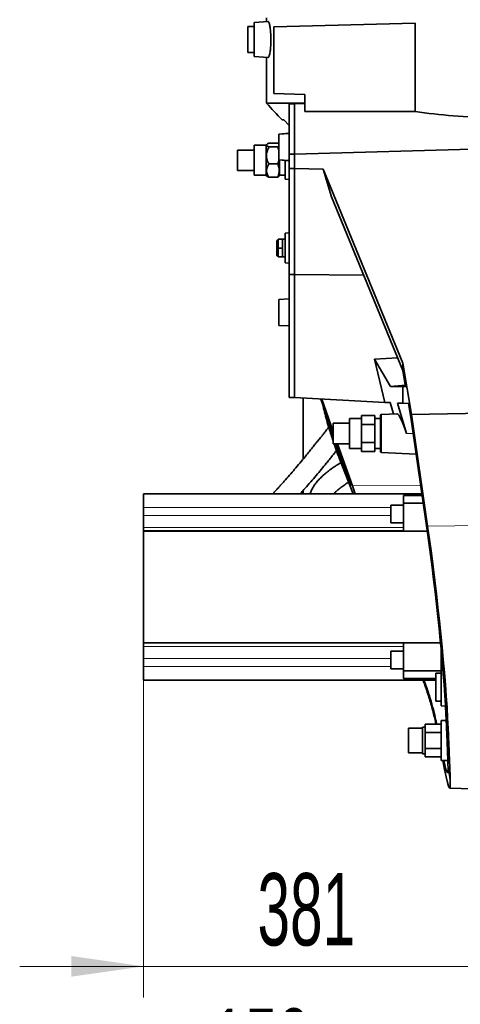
# Model space of a CAD drawing. Header units: millimetres. Extents: x 0 to 11920, y 0 to 8400.
# Tile 70 of 121: x 5088 to 5515, y 4810 to 5762. Entities that reach past the tile are written whole.
import ezdxf

# ---------------------------------------------------------------- set-up
doc = ezdxf.new("R2010")
doc.units = ezdxf.units.MM
doc.header["$LTSCALE"] = 20
doc.styles.add('SLDTEXTSTYLE0', font='TXT', dxfattribs={"width": 0.605})
doc.dimstyles.new('SLDDIMSTYLE2', dxfattribs={"dimtxt": 70, "dimasz": 70, "dimexe": 0, "dimexo": 0.0625, "dimgap": 17.5, "dimtad": 1, "dimdec": 1, "dimrnd": 1e-09, "dimzin": 12, "dimdsep": 46, "dimtxsty": 'SLDTEXTSTYLE0', "dimsah": 1, "dimcen": 0.09, "dimadec": 0, "dimazin": 3, "dimtfac": 1, "dimtmove": 0, "dimatfit": 0, "dimfxl": 1, "dimfrac": 2, "dimtolj": 1, "dimtzin": 12, "dimarcsym": 0})
doc.dimstyles.new('SLDDIMSTYLE7', dxfattribs={"dimtxt": 70, "dimasz": 70, "dimexe": 0, "dimexo": 0.0625, "dimgap": 17.5, "dimtad": 1, "dimdec": 1, "dimrnd": 1e-09, "dimzin": 12, "dimdsep": 46, "dimtxsty": 'SLDTEXTSTYLE0', "dimsah": 1, "dimcen": 0.09, "dimadec": 0, "dimazin": 3, "dimtfac": 1, "dimtofl": 0, "dimtmove": 0, "dimatfit": 3, "dimfxl": 1, "dimfrac": 2, "dimtolj": 1, "dimtzin": 12, "dimarcsym": 0})

# ---------------------------------------------------------------- blocks, each defined once
blk = doc.blocks.new('SW_SYMBOL_HOLE_DEPTH')
at = {"color": 0, "linetype": 'Continuous', "lineweight": 18}
for p, q in [((0, 17500), (16000, 17500)), ((8000, 17500), (8000, 1500)), ((2000, 11100), (8000, 1500)), ((14000, 11100), (8000, 1500))]:
    blk.add_line(p, q, dxfattribs=at)
blk = doc.blocks.new('_D_13')
at = {"color": 7, "linetype": 'Continuous', "lineweight": 0}
for p, q in [((5588.97, 6097.64), (5588.97, 6360.16)), ((6051.97, 5476.63), (6051.97, 6360.16)), ((5588.97, 6330.16), (5468.97, 6330.16)), ((5588.97, 6330.16), (6051.97, 6330.16)), ((6051.97, 6330.16), (6171.97, 6330.16))]:
    blk.add_line(p, q, dxfattribs=at)
at = {"color": 7, "linetype": 'Continuous', "lineweight": 18}
for points in [[(5588.97, 6330.16), (5518.97, 6340.16), (5518.97, 6320.16)], [(6051.97, 6330.16), (6121.97, 6320.16), (6121.97, 6340.16)]]:
    blk.add_solid(points, dxfattribs=at)
at = {"color": 7, "linetype": 'Continuous', "lineweight": 18, "xscale": 0.0045117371, "yscale": 0.0045117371, "zscale": 0.0045117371}
blk.add_blockref('SW_SYMBOL_HOLE_DEPTH', (5956.56, 6340.27), dxfattribs=at)
at = {"color": 7, "linetype": 'Continuous', "lineweight": 18, "char_height": 70, "attachment_point": 1, "style": 'SLDTEXTSTYLE0'}
for s, insert in [('463', (5448.77, 6420.59)), ('(4x M12', (5609.18, 6420.59)), ('20)', (6053.25, 6420.59))]:
    blk.add_mtext(s, dxfattribs=dict(at, insert=insert))
blk = doc.blocks.new('_D_16')
at = {"color": 7, "linetype": 'Continuous', "lineweight": 0}
for p, q in [((5588.97, 5944.64), (5588.97, 4816.66)), ((5207.97, 5155.46), (5207.97, 4816.66)), ((5207.97, 4846.66), (5087.97, 4846.66)), ((5207.97, 4846.66), (5588.97, 4846.66)), ((5588.97, 4846.66), (5708.97, 4846.66))]:
    blk.add_line(p, q, dxfattribs=at)
at = {"color": 7, "linetype": 'Continuous', "lineweight": 18}
for points in [[(5207.97, 4846.66), (5137.97, 4856.66), (5137.97, 4836.66)], [(5588.97, 4846.66), (5658.97, 4836.66), (5658.97, 4856.66)]]:
    blk.add_solid(points, dxfattribs=at)
at = {"color": 7, "linetype": 'Continuous', "lineweight": 18, "insert": (5318.26, 4936.89), "char_height": 70, "attachment_point": 1, "style": 'SLDTEXTSTYLE0'}
blk.add_mtext('381', dxfattribs=at)
blk = doc.blocks.new('_D_17')
at = {"color": 7, "linetype": 'Continuous', "lineweight": 0}
for p, q in [((5588.97, 5944.64), (5588.97, 4685.64)), ((5740.97, 4744.64), (5740.97, 4685.64)), ((5588.97, 4715.64), (5274.51, 4715.64)), ((5588.97, 4715.64), (5740.97, 4715.64)), ((5740.97, 4715.64), (5860.97, 4715.64))]:
    blk.add_line(p, q, dxfattribs=at)
at = {"color": 7, "linetype": 'Continuous', "lineweight": 18}
for points in [[(5588.97, 4715.64), (5518.97, 4725.64), (5518.97, 4705.64)], [(5740.97, 4715.64), (5810.97, 4705.64), (5810.97, 4725.64)]]:
    blk.add_solid(points, dxfattribs=at)
at = {"color": 7, "linetype": 'Continuous', "lineweight": 18, "insert": (5274.51, 4805.88), "char_height": 70, "attachment_point": 1, "style": 'SLDTEXTSTYLE0'}
blk.add_mtext('152', dxfattribs=at)
blk = doc.blocks.new('_D_18')
at = {"color": 7, "linetype": 'Continuous', "lineweight": 0}
for p, q in [((5588.97, 5944.64), (5588.97, 4557.75)), ((5752.97, 4594.64), (5752.97, 4557.75)), ((5588.97, 4587.75), (5274.51, 4587.75)), ((5752.97, 4587.75), (5588.97, 4587.75))]:
    blk.add_line(p, q, dxfattribs=at)
at = {"color": 7, "linetype": 'Continuous', "lineweight": 18}
for points in [[(5588.97, 4587.75), (5658.97, 4577.75), (5658.97, 4597.75)], [(5752.97, 4587.75), (5682.97, 4597.75), (5682.97, 4577.75)]]:
    blk.add_solid(points, dxfattribs=at)
at = {"color": 7, "linetype": 'Continuous', "lineweight": 18, "insert": (5274.51, 4677.99), "char_height": 70, "attachment_point": 1, "style": 'SLDTEXTSTYLE0'}
blk.add_mtext('164', dxfattribs=at)

msp = doc.modelspace()

# ---------------------------------------------------------------- linework, layer by layer
at = {"color": 7, "linetype": 'Continuous', "lineweight": 35}
for p, q in [((5326.972064, 5764.235074), (5326.972064, 5760.42383)), ((5314.972064, 5755.735074), (5308.972064, 5755.735074)), ((5308.972064, 5730.735074), (5308.972064, 5755.735074)), ((5328.638028, 5760.540325), (5314.972064, 5759.584708)), ((5314.972064, 5756.235074), (5314.972064, 5759.584708)), ((5314.972064, 5726.88544), (5314.972064, 5756.235074)), ((5333.972064, 5755.366003), (5470.976414, 5758.953589)), ((5333.972064, 5691.06047), (5333.972064, 5755.366003)), ((5470.976414, 5758.953589), (5470.976414, 5673.581394)), ((5308.972064, 5730.735074), (5314.972064, 5730.735074)), ((5314.972064, 5726.88544), (5328.638319, 5725.929802)), ((5326.972064, 5726.046318), (5326.972064, 5681.598071)), ((5333.972064, 5691.06047), (5363.972064, 5690.012847)), ((5363.972064, 5673.69834), (5363.972064, 5690.012847)), ((5363.972064, 5681.598071), (5326.972064, 5681.598071)), ((5353.972064, 5681.028693), (5348.972064, 5681.028693)), ((5348.972064, 5632.210604), (5348.972064, 5681.028693)), ((5363.972064, 5681.377901), (5353.972064, 5681.028693)), ((5353.972064, 5632.210604), (5353.972064, 5681.028693)), ((5363.972064, 5673.69834), (5470.976414, 5673.581394)), ((5343.587329, 5665.526866), (5341.972064, 5665.526866)), ((5343.587329, 5665.526866), (5348.972064, 5659.916381)), ((5348.972064, 5652.60996), (5338.972064, 5651.735074)), ((5348.972064, 5652.3467), (5338.972064, 5651.735074)), ((5338.972064, 5651.735074), (5338.972064, 5639.235074)), ((5326.472064, 5640.935074), (5314.972064, 5640.935074)), ((5314.972064, 5611.935074), (5314.972064, 5640.935074)), ((5327.324179, 5641.787189), (5326.472064, 5640.935074)), ((5326.472064, 5630.907414), (5326.472064, 5640.935074)), ((5337.900267, 5642.911115), (5329.292572, 5642.911115)), ((5337.900267, 5639.299654), (5329.292572, 5639.299654)), ((5338.972064, 5639.235074), (5338.972064, 5626.735074)), ((5314.972064, 5636.310074), (5298.972064, 5636.310074)), ((5298.972064, 5617.041533), (5298.972064, 5636.310074)), ((5326.472064, 5611.935074), (5326.472064, 5630.907414)), ((5353.972064, 5632.210604), (5348.972064, 5632.210604)), ((5348.972064, 5618.325917), (5348.972064, 5632.210604)), ((5546.472064, 5637.743447), (5353.972064, 5632.210604)), ((5353.972064, 5618.325917), (5353.972064, 5632.210604)), ((5337.900267, 5622.823613), (5329.292572, 5622.823613)), ((5338.972064, 5626.735074), (5348.972064, 5626.123448)), ((5338.972064, 5626.735074), (5348.972064, 5625.860187)), ((5339.472064, 5611.836998), (5339.472064, 5626.691329)), ((5344.972064, 5626.210142), (5344.972064, 5608.08544)), ((5298.972064, 5616.560074), (5298.972064, 5617.041533)), ((5298.972064, 5616.560074), (5314.972064, 5616.560074)), ((5314.972064, 5611.935074), (5326.472064, 5611.935074)), ((5326.472064, 5611.935074), (5327.324179, 5611.082958)), ((5337.900267, 5609.959033), (5329.292572, 5609.959033)), ((5339.044382, 5611.096231), (5339.472064, 5611.836998)), ((5339.472064, 5611.935074), (5344.972064, 5611.935074)), ((5353.972064, 5618.325917), (5348.972064, 5618.325917)), ((5348.972064, 5515.901561), (5348.972064, 5618.325917)), ((5381.835152, 5617.838551), (5353.972064, 5618.325917)), ((5353.972064, 5515.901561), (5353.972064, 5618.325917)), ((5458.972064, 5430.283427), (5381.835152, 5617.838551)), ((5389.745655, 5590.948577), (5381.835152, 5617.838551)), ((5344.972064, 5608.08544), (5348.972064, 5607.805732)), ((5458.972064, 5423.031379), (5389.745655, 5590.948577)), ((5348.972064, 5556.064415), (5344.972064, 5555.784708)), ((5344.972064, 5555.784708), (5344.972064, 5527.08544)), ((5338.172064, 5548.885074), (5336.972064, 5548.885074)), ((5336.972064, 5533.985074), (5336.972064, 5548.885074)), ((5338.172064, 5541.435074), (5338.172064, 5549.935074)), ((5338.172064, 5549.935074), (5342.472064, 5549.935074)), ((5344.972064, 5549.935074), (5342.472064, 5549.935074)), ((5342.472064, 5549.935074), (5342.472064, 5545.685074)), ((5342.472064, 5545.685074), (5342.472064, 5541.435074)), ((5336.972064, 5533.985074), (5338.172064, 5533.985074)), ((5342.472064, 5541.435074), (5338.172064, 5541.435074)), ((5338.172064, 5532.935074), (5338.172064, 5541.435074)), ((5342.472064, 5541.435074), (5342.472064, 5537.185074)), ((5342.472064, 5537.185074), (5342.472064, 5532.935074)), ((5338.172064, 5532.935074), (5342.472064, 5532.935074)), ((5342.472064, 5532.935074), (5344.972064, 5532.935074)), ((5344.972064, 5527.08544), (5348.972064, 5526.805732)), ((5353.972064, 5515.901561), (5348.972064, 5515.901561)), ((5348.972064, 5396.799239), (5348.972064, 5515.901561)), ((5353.972064, 5515.901561), (5420.890381, 5515.403201)), ((5353.972064, 5396.799239), (5353.972064, 5515.901561)), ((5348.972064, 5492.3467), (5338.972064, 5491.735074)), ((5338.972064, 5491.735074), (5338.972064, 5479.235074)), ((5338.972064, 5479.235074), (5338.972064, 5466.735074)), ((5338.972064, 5466.735074), (5348.972064, 5466.123448)), ((5453.973772, 5435.155354), (5431.556994, 5433.858082)), ((5441.563107, 5392.208787), (5431.556994, 5433.858082)), ((5447.12977, 5407.498937), (5431.556994, 5433.858082)), ((5458.972064, 5423.031379), (5458.972064, 5430.283427)), ((5467.328043, 5380.628989), (5458.972064, 5430.283427)), ((5461.682911, 5407.142496), (5458.972064, 5423.031379)), ((5461.409981, 5408.742204), (5447.12977, 5407.498937)), ((5458.972064, 5407.482799), (5447.12977, 5407.498937)), ((5458.972064, 5391.296422), (5458.972064, 5407.482799)), ((5461.682911, 5407.142496), (5458.972064, 5407.482799)), ((5353.972064, 5396.799239), (5348.972064, 5396.799239)), ((5353.972064, 5396.799239), (5441.563107, 5392.208787)), ((5362.32815, 5337.28511), (5362.32815, 5396.361315)), ((5379.426544, 5395.465226), (5391.472064, 5361.416528)), ((5391.472064, 5364.188286), (5380.401837, 5395.414113)), ((5441.563107, 5392.208787), (5446.616207, 5391.943965)), ((5446.616207, 5391.943965), (5449.777059, 5380.989582)), ((5462.347775, 5362.135074), (5453.687606, 5391.573369)), ((5453.687606, 5391.573369), (5458.972064, 5391.296422)), ((5458.972064, 5391.296422), (5464.435304, 5391.010106)), ((5467.074085, 5375.543625), (5464.435304, 5391.010106)), ((5467.328043, 5380.628989), (5582.972064, 5382.350067)), ((5407.472064, 5372.010074), (5391.472064, 5372.010074)), ((5391.472064, 5352.260074), (5391.472064, 5372.010074)), ((5418.972064, 5376.635074), (5407.472064, 5376.635074)), ((5407.472064, 5347.635074), (5407.472064, 5376.635074)), ((5431.972064, 5379.455582), (5418.972064, 5379.455582)), ((5418.972064, 5379.455582), (5418.972064, 5370.795328)), ((5431.972064, 5379.455582), (5431.972064, 5370.795328)), ((5437.472064, 5376.635074), (5431.972064, 5376.635074)), ((5437.472064, 5380.28923), (5437.472064, 5343.980917)), ((5453.202844, 5381.16912), (5438.210384, 5380.383399)), ((5482.454149, 5268.364122), (5467.074085, 5375.543625)), ((5482.937741, 5272.452113), (5467.328043, 5380.628989)), ((5418.972064, 5370.795328), (5418.972064, 5353.47482)), ((5431.972064, 5370.795328), (5418.972064, 5370.795328)), ((5431.972064, 5370.795328), (5431.972064, 5353.47482)), ((5431.972064, 5353.47482), (5418.972064, 5353.47482)), ((5418.972064, 5353.47482), (5418.972064, 5344.814566)), ((5431.972064, 5353.47482), (5431.972064, 5344.814566)), ((5391.472064, 5352.260074), (5407.472064, 5352.260074)), ((5393.348402, 5352.260074), (5398.138986, 5339.439067)), ((5394.711373, 5352.260074), (5409.004098, 5311.85927)), ((5410.163807, 5311.464421), (5395.700871, 5352.260074)), ((5407.472064, 5347.635074), (5418.972064, 5347.635074)), ((5431.972064, 5344.814566), (5418.972064, 5344.814566)), ((5431.972064, 5347.635074), (5437.472064, 5347.635074)), ((5438.210384, 5343.886749), (5471.869923, 5342.122727)), ((5409.004098, 5311.85927), (5398.138986, 5339.439067)), ((5410.973552, 5303.616826), (5398.36941, 5335.830342)), ((5362.32815, 5303.635074), (5362.32815, 5306.882583)), ((5207.972064, 5303.635074), (5477.392832, 5303.635074)), ((5207.972064, 5290.472565), (5207.972064, 5303.635074)), ((5477.623533, 5302.027379), (5459.472064, 5302.027379)), ((5459.472064, 5294.759429), (5459.472064, 5302.027379)), ((5207.972064, 5282.788816), (5207.972064, 5290.472565)), ((5459.472064, 5292.845074), (5447.472064, 5292.845074)), ((5447.472064, 5275.845074), (5447.472064, 5292.845074)), ((5459.472064, 5267.635074), (5459.472064, 5294.759429)), ((5478.666471, 5294.759429), (5459.472064, 5294.759429)), ((5207.972064, 5271.235074), (5207.972064, 5282.788816)), ((5207.972064, 5267.805342), (5207.972064, 5271.235074)), ((5207.972064, 5267.805342), (5459.472064, 5267.805342)), ((5207.972064, 5267.635074), (5207.972064, 5267.805342)), ((5207.972064, 5159.635074), (5207.972064, 5267.635074)), ((5207.972064, 5267.635074), (5482.558638, 5267.635074)), ((5447.472064, 5275.845074), (5459.472064, 5275.845074)), ((5207.972064, 5159.635074), (5495.455426, 5159.635074)), ((5207.972064, 5159.464806), (5207.972064, 5159.635074)), ((5459.472064, 5159.464806), (5207.972064, 5159.464806)), ((5207.972064, 5156.035074), (5207.972064, 5159.464806)), ((5207.972064, 5144.481332), (5207.972064, 5156.035074)), ((5459.472064, 5132.510718), (5459.472064, 5159.635074)), ((5495.972064, 5134.629353), (5495.972064, 5154.154884)), ((5207.972064, 5136.797583), (5207.972064, 5144.481332)), ((5459.472064, 5151.425074), (5447.472064, 5151.425074)), ((5447.472064, 5134.425074), (5447.472064, 5151.425074)), ((5207.972064, 5123.635074), (5207.972064, 5136.797583)), ((5447.472064, 5134.425074), (5459.472064, 5134.425074)), ((5495.972064, 5116.635074), (5495.972064, 5134.629353)), ((5497.67845, 5134.724502), (5496.210384, 5134.647564)), ((5495.972064, 5132.510718), (5459.472064, 5132.510718)), ((5459.472064, 5125.242769), (5459.472064, 5132.510718)), ((5459.472064, 5125.242769), (5490.972064, 5125.242769)), ((5495.972064, 5130.135074), (5490.972064, 5130.135074)), ((5490.972064, 5103.135074), (5490.972064, 5130.135074)), ((5490.972064, 5123.635074), (5207.972064, 5123.635074)), ((5495.972064, 5098.640794), (5495.972064, 5116.635074)), ((5490.972064, 5103.135074), (5495.972064, 5103.135074)), ((5496.210384, 5098.622584), (5500.233739, 5098.411729)), ((5477.972064, 5077.135074), (5464.472064, 5077.135074)), ((5464.472064, 5077.135074), (5464.472064, 5065.135074)), ((5480.472064, 5078.135074), (5477.972064, 5078.135074)), ((5477.972064, 5052.135074), (5477.972064, 5078.135074)), ((5480.472064, 5072.992934), (5480.472064, 5080.851179)), ((5495.972064, 5080.851179), (5480.472064, 5080.851179)), ((5500.9334, 5084.419064), (5495.972064, 5084.419064)), ((5495.972064, 5045.851083), (5495.972064, 5084.419064)), ((5495.972064, 5072.992934), (5480.472064, 5072.992934)), ((5480.472064, 5057.277213), (5480.472064, 5072.992934)), ((5464.472064, 5065.135074), (5464.472064, 5053.135074)), ((5464.472064, 5053.135074), (5477.972064, 5053.135074)), ((5477.972064, 5052.135074), (5480.472064, 5052.135074)), ((5495.972064, 5057.277213), (5480.472064, 5057.277213)), ((5480.472064, 5049.418968), (5480.472064, 5057.277213)), ((5495.972064, 5049.418968), (5480.472064, 5049.418968)), ((5495.972064, 5045.851083), (5502.53179, 5045.851083)), ((5504.362604, 5019.089701), (5548.455157, 5017.549955))]:
    msp.add_line(p, q, dxfattribs=at)
at = {"color": 8, "linetype": 'Continuous', "lineweight": 18}
for p, q in [((5438.210384, 5380.383399), (5438.210384, 5343.886749)), ((5468.998188, 5362.135074), (5462.347775, 5362.135074)), ((5398.138986, 5339.439067), (5398.36941, 5335.830342)), ((5410.163807, 5311.464421), (5476.237675, 5311.685046)), ((5207.972064, 5290.472565), (5447.472064, 5290.472565)), ((5207.972064, 5282.788816), (5447.472064, 5282.788816)), ((5207.972064, 5271.235074), (5459.472064, 5271.235074)), ((5482.937741, 5272.452113), (5548.455157, 5273.146491)), ((5459.472064, 5156.035074), (5207.972064, 5156.035074)), ((5447.472064, 5144.481332), (5207.972064, 5144.481332)), ((5447.472064, 5136.797583), (5207.972064, 5136.797583)), ((5496.210384, 5134.647564), (5496.210384, 5116.635074)), ((5496.210384, 5116.635074), (5496.210384, 5098.622584)), ((5502.849083, 5076.711063), (5500.666425, 5090.109686)), ((5504.927518, 5024.904026), (5502.723751, 5038.432232))]:
    msp.add_line(p, q, dxfattribs=at)
at = {"color": 7, "linetype": 'Continuous', "lineweight": 35}
for centre, radius, start, end in [((5773.028771, 6082.887758), 600, 221.975760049, 224.075167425), ((5438.472064, 5375.390251), 5, 93, 101.536959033), ((5438.472064, 5348.879897), 5, 258.463040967, 267), ((5496.472064, 5129.654416), 5, 93, 95.739170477), ((5496.472064, 5103.615732), 5, 264.260829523, 267)]:
    msp.add_arc(centre, radius, start, end, dxfattribs=at)
for centre, major_axis, ratio, start_param, end_param in [((5588.972064, 5763.108169), (261.968278, 11.219125), 0.3633918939, 4.2296533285, 4.533893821), ((5458.868617, 5361.839923), (-5.806409, 19.304974), 0.1695948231, 4.6766932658, 6.2417413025), ((5434.502988, 5314.431189), (-124.27098, 349.496894), 0.0645104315, 1.556348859, 1.5787495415), ((5475.853278, 5214.3901), (-21.743559, 180.550175), 0.0747432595, 3.9442243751, 5.0069589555), ((5476.115718, 5212.825682), (-23.309175, 193.55045), 0.0747432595, 3.9234674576, 5.0165349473), ((5476.129842, 5212.648952), (-28.263302, 193.557591), 0.0292606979, 2.6052133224, 3.3830480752), ((5475.840102, 5214.55496), (-26.36493, 180.556836), 0.0292606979, 2.7729397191, 3.3594376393)]:
    msp.add_ellipse(centre, major_axis=major_axis, ratio=ratio, start_param=start_param, end_param=end_param, dxfattribs=at)
for points, knots in [([(5330.614333, 5753.593496), (5330.706176, 5752.795755), (5330.889855, 5751.200334), (5331.085051, 5748.504675), (5331.202245, 5745.674835), (5331.233581, 5742.778701), (5331.174498, 5739.907212), (5331.034022, 5737.136708), (5330.81638, 5734.541189), (5330.536498, 5732.172287), (5330.206516, 5730.107436), (5329.84316, 5728.387656), (5329.46396, 5727.077027), (5329.087996, 5726.247989), (5328.809875, 5725.887525), (5328.671861, 5725.964738), (5328.641933, 5725.981481)], [0, 0, 0, 0, 0.07501706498, 0.15002826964, 0.2250825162, 0.30013431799, 0.37446072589, 0.44879026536, 0.52316730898, 0.59755010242, 0.67295525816, 0.74836453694, 0.82495291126, 0.90154148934, 0.9786497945, 1, 1, 1, 1]), ([(5328.64235, 5760.478509), (5328.699608, 5760.493498), (5328.866416, 5760.537164), (5329.176518, 5760.065026), (5329.555029, 5759.124585), (5329.935401, 5757.685405), (5330.300983, 5755.863906), (5330.510162, 5754.348277), (5330.614333, 5753.593496)], [0, 0, 0, 0, 0.0944466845, 0.2751479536, 0.4558519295, 0.6377226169, 0.8195864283, 1, 1, 1, 1]), ([(5329.292572, 5639.299654), (5328.608809, 5637.853873), (5327.60841, 5635.738585), (5327.024368, 5632.737622), (5326.913368, 5630.422206), (5327.249092, 5628.001154), (5328.028277, 5625.399806), (5328.849832, 5623.725763), (5329.292572, 5622.823613)], [0, 0, 0, 0, 0.2751755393, 0.4026031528, 0.529943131, 0.678128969, 0.826542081, 1, 1, 1, 1]), ([(5329.292572, 5642.911115), (5328.820251, 5642.698789), (5327.941545, 5642.303778), (5327.137733, 5641.680986), (5326.879039, 5641.083689), (5327.179746, 5640.495999), (5327.957024, 5639.899859), (5328.820132, 5639.511972), (5329.292572, 5639.299654)], [0, 0, 0, 0, 0.1859776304, 0.3459929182, 0.5106831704, 0.6602348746, 0.8140223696, 1, 1, 1, 1]), ([(5339.041315, 5641.772146), (5338.929111, 5641.937475), (5338.668025, 5642.322175), (5338.179081, 5642.697239), (5337.900267, 5642.911115)], [0, 0, 0, 0, 0.4297628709, 1, 1, 1, 1]), ([(5337.900267, 5639.299654), (5338.188226, 5639.513258), (5338.696955, 5639.890627), (5338.888807, 5640.280319), (5338.972064, 5640.449433)], [0, 0, 0, 0, 0.566034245, 1, 1, 1, 1]), ([(5338.972064, 5634.254306), (5338.952981, 5634.525917), (5338.832426, 5636.241758), (5338.326287, 5637.90212), (5337.900267, 5639.299654)], [0, 0, 0, 0, 0.1582960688, 1, 1, 1, 1]), ([(5329.292572, 5622.823613), (5328.819389, 5622.067421), (5327.932811, 5620.650584), (5327.143518, 5618.429442), (5326.875815, 5616.293979), (5327.188686, 5614.212375), (5327.960074, 5612.088572), (5328.819397, 5610.71524), (5329.292572, 5609.959033)], [0, 0, 0, 0, 0.1859920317, 0.348483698, 0.5106780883, 0.6622240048, 0.8140079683, 1, 1, 1, 1]), ([(5337.900267, 5622.823613), (5338.322138, 5624.212455), (5338.825941, 5625.871031), (5338.951624, 5627.584644), (5338.972064, 5627.863328)], [0, 0, 0, 0, 0.837370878, 1, 1, 1, 1]), ([(5337.900267, 5609.959033), (5338.174638, 5610.72122), (5338.823976, 5612.525044), (5339.311285, 5615.459626), (5339.1937, 5618.243401), (5338.662789, 5620.70038), (5338.174041, 5622.061292), (5337.900267, 5622.823613)], [0, 0, 0, 0, 0.18123988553, 0.42892961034, 0.67644620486, 0.81876011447, 1, 1, 1, 1]), ([(5329.292572, 5609.959033), (5328.80874, 5610.17081), (5327.971789, 5610.537151), (5327.527036, 5610.931703), (5327.33939, 5611.098169)], [0, 0, 0, 0, 0.5780882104, 1, 1, 1, 1]), ([(5339.041315, 5611.098001), (5338.929111, 5610.932672), (5338.668025, 5610.547973), (5338.179081, 5610.172908), (5337.900267, 5609.959033)], [0, 0, 0, 0, 0.4297628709, 1, 1, 1, 1]), ([(5391.472064, 5354.9808), (5390.149408, 5358.966723), (5387.089432, 5368.188196), (5383.755069, 5379.868483), (5381.935604, 5387.583094), (5381.376765, 5389.952595)], [0, 0, 0, 0, 0.3453285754, 0.7989211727, 1, 1, 1, 1]), ([(5383.386863, 5384.270714), (5383.622575, 5383.343146), (5385.065073, 5377.666659), (5387.722492, 5368.810945), (5390.386578, 5360.954902), (5391.472064, 5357.753944)], [0, 0, 0, 0, 0.1037318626, 0.6348140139, 1, 1, 1, 1]), ([(5387.232207, 5368.183213), (5386.546297, 5367.316776), (5385.032521, 5365.404586), (5382.862716, 5362.675639), (5380.875055, 5360.179553), (5379.271438, 5358.169282), (5377.745454, 5356.259229), (5375.854522, 5353.896858), (5373.377292, 5350.811212), (5370.446103, 5347.177212), (5367.350148, 5343.363504), (5361.927743, 5336.735002), (5354.182063, 5327.473776), (5346.50334, 5318.674089), (5341.437634, 5312.992951), (5339.181192, 5310.483909), (5337.313369, 5308.419164), (5335.458656, 5306.38076), (5333.990394, 5304.771262), (5333.09985, 5303.805618), (5332.942569, 5303.635074)], [0, 0, 0, 0, 0.0373272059, 0.0823796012, 0.1186841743, 0.1462860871, 0.1703515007, 0.2020418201, 0.2496498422, 0.3060430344, 0.3631765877, 0.4203461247, 0.6057557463, 0.7921024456, 0.8457338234, 0.8876247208, 0.9179920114, 0.9499981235, 0.9911690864, 1, 1, 1, 1]), ([(5359.43147, 5303.635074), (5359.787013, 5304.030621), (5361.367638, 5305.789093), (5364.80401, 5309.663086), (5369.658816, 5315.20789), (5374.971693, 5321.401217), (5380.019457, 5327.402177), (5384.270517, 5332.564541), (5387.763428, 5336.883638), (5390.460037, 5340.266166), (5392.761918, 5343.188354), (5394.136905, 5344.957964), (5394.726299, 5345.716514)], [0, 0, 0, 0, 0.02997309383, 0.13325030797, 0.28953486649, 0.43943647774, 0.58202824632, 0.71724764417, 0.80135988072, 0.88089036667, 0.94894316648, 1, 1, 1, 1]), ([(5398.36941, 5335.830342), (5396.37272, 5340.958928), (5394.253942, 5346.401099), (5392.459902, 5351.940866), (5392.356527, 5352.260074)], [0, 0, 0, 0, 0.9423787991, 1, 1, 1, 1]), ([(5399.128305, 5333.890768), (5398.878371, 5333.747951), (5397.519908, 5332.971697), (5395.310634, 5331.604354), (5392.721289, 5329.93382), (5390.754632, 5328.596048), (5389.138568, 5327.456052), (5387.20456, 5326.042353), (5384.632639, 5324.051231), (5381.45292, 5321.341682), (5378.260713, 5318.247357), (5375.341261, 5314.921376), (5372.876412, 5311.534077), (5370.971158, 5308.149234), (5369.785674, 5305.525933), (5369.378059, 5304.007612), (5369.278045, 5303.635074)], [0, 0, 0, 0, 0.0183455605, 0.0997133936, 0.1650497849, 0.2152651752, 0.2527461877, 0.2944787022, 0.3724328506, 0.4674128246, 0.5752117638, 0.6804379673, 0.7817839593, 0.8802446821, 0.9706165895, 1, 1, 1, 1]), ([(5391.939583, 5303.635074), (5392.003477, 5303.711746), (5392.694313, 5304.540749), (5394.497971, 5306.269389), (5397.350693, 5308.751157), (5400.801783, 5311.349885), (5403.865635, 5313.446098), (5405.895133, 5314.686265), (5406.49823, 5315.0548)], [0, 0, 0, 0, 0.019717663, 0.2131928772, 0.4323107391, 0.6517533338, 0.8965130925, 1, 1, 1, 1]), ([(5478.414982, 5123.635074), (5479.053713, 5121.954928), (5480.543021, 5118.037389), (5482.639456, 5111.959782), (5484.743082, 5105.414053), (5486.65288, 5098.917073), (5488.36124, 5092.518574), (5489.834418, 5086.448306), (5490.632448, 5082.643675), (5491.008428, 5080.851179)], [0, 0, 0, 0, 0.1108793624, 0.25853364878, 0.40755431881, 0.55657489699, 0.70996406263, 0.8633538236, 1, 1, 1, 1]), ([(5479.419407, 5123.635074), (5480.284892, 5121.339329), (5482.582821, 5115.243945), (5485.620513, 5105.644818), (5488.591495, 5094.962831), (5490.550174, 5086.679056), (5491.411763, 5082.185196), (5491.667529, 5080.851179)], [0, 0, 0, 0, 0.1476726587, 0.3920825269, 0.6419478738, 0.8937111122, 1, 1, 1, 1]), ([(5502.723751, 5038.432232), (5502.710598, 5039.203732), (5502.684291, 5040.746733), (5502.602227, 5043.72775), (5502.490936, 5047.198176), (5502.324253, 5051.874414), (5502.085367, 5058.059369), (5501.75031, 5066.173495), (5501.347582, 5075.437212), (5500.974466, 5083.625398), (5500.732849, 5088.711449), (5500.666425, 5090.109686)], [0, 0, 0, 0, 0.09253734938, 0.18507471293, 0.27874087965, 0.37240706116, 0.51348692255, 0.65456686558, 0.79975857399, 0.94495039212, 1, 1, 1, 1]), ([(5502.849083, 5076.711063), (5502.958807, 5074.239763), (5503.178585, 5069.289762), (5503.526279, 5061.207531), (5503.885593, 5052.653172), (5504.19641, 5045.010912), (5504.432605, 5039.041074), (5504.609239, 5034.422546), (5504.748861, 5030.573183), (5504.857175, 5027.373395), (5504.904051, 5025.727821), (5504.927518, 5024.904026)], [0, 0, 0, 0, 0.1000809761, 0.2004616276, 0.3527965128, 0.5051313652, 0.6096259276, 0.7142056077, 0.8187000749, 0.9092389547, 1, 1, 1, 1])]:
    msp.add_open_spline(points, degree=3, knots=knots, dxfattribs=at)

# ---------------------------------------------------------------- dimensions: what is measured, and where the dimension line sits
at = {"color": 7, "linetype": 'Continuous', "lineweight": 18}
dim = msp.add_linear_dim(base=(6051.972064, 6330.155844), p1=(5588.972064, 6093.635074), p2=(6051.972064, 5472.625074), text='<>(4x M12{\\fGDT;x}20)', dimstyle='SLDDIMSTYLE2', dxfattribs=at)
dim.commit()
dim.dimension.update_dxf_attribs({"geometry": '_D_13', "text_midpoint": (5820.472064, 6330.155844), "dimtype": 160})
for base, p1, p2, dimstyle, picture, middle in [((5588.972064, 4846.658954), (5207.972064, 5159.464806), (5588.972064, 5948.635074), 'SLDDIMSTYLE2', '_D_16', (5398.472064, 4846.658954)), ((5740.972064, 4715.644963), (5588.972064, 5948.635074), (5740.972064, 4748.635074), 'SLDDIMSTYLE2', '_D_17', (5354.72154, 4715.644963)), ((5588.972064, 4587.752634), (5752.972064, 4598.635074), (5588.972064, 5948.635074), 'SLDDIMSTYLE7', '_D_18', (5354.72154, 4587.752634))]:
    dim = msp.add_linear_dim(base=base, p1=p1, p2=p2, dimstyle=dimstyle, dxfattribs=at)
    dim.commit()
    dim.dimension.update_dxf_attribs({"geometry": picture, "text_midpoint": middle, "dimtype": 160})

doc.saveas('drawing.dxf')
